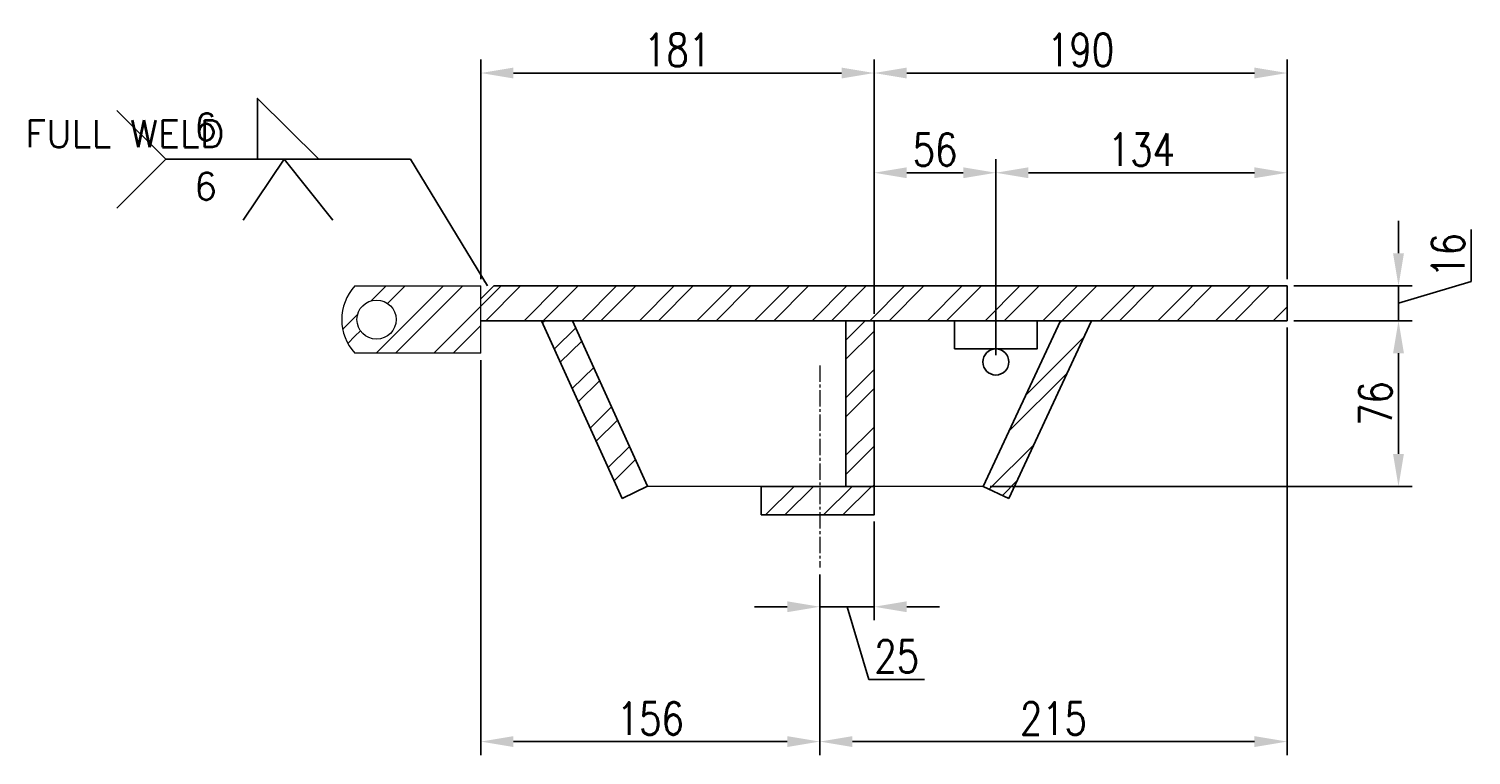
# Model space of a CAD drawing. Header units: millimetres. Extents: x -206 to 20211, y -8708 to 5000.
# Tile 1 of 9: x 6645 to 7309, y -8669 to -8334. Entities that reach past the tile are written whole.
import ezdxf
from ezdxf.enums import TextEntityAlignment as Align

# ---------------------------------------------------------------- set-up
doc = ezdxf.new("R2010")
doc.units = ezdxf.units.MM
doc.linetypes.add('CENTER2', pattern=[1.125, 0.75, -0.125, 0.125, -0.125])
for name, color, linetype, lineweight in [('S-SDEL-CNTR', 1, 'CENTER2', 9), ('S-SDEL-DIMS', 91, 'Continuous', 25), ('S-SDEL-LW09', 170, 'Continuous', 18), ('S-SDEL-LW25', 91, 'Continuous', 25), ('S-SDEL-PATT', 170, 'Continuous', 18), ('S-SDEL-TEXT', 2, 'Continuous', 25)]:
    doc.layers.add(name, color=color, linetype=linetype, lineweight=lineweight)
doc.styles.get("Standard").update_dxf_attribs({"font": 'romans.shx', "width": 0.8, "height": 3})
doc.styles.add('STD1', font='simplex', dxfattribs={"height": 0.1})
doc.dimstyles.new('Annotative', dxfattribs={"dimscale": 0, "dimtxt": 2.5, "dimasz": 2.5, "dimexe": 1.25, "dimexo": 0.625, "dimtad": 1, "dimdec": 0, "dimzin": 9, "dimdsep": 32, "dimtxsty": 'Standard', "dimcen": 2.5, "dimadec": 0, "dimazin": 0, "dimtfac": 1, "dimtdec": 0, "dimtmove": 1, "dimatfit": 3, "dimfxl": 1, "dimarcsym": 0})

# ---------------------------------------------------------------- blocks, each defined once
blk = doc.blocks.new('*D110')
at = {"layer": 'Defpoints', "color": 0, "transparency": 16777216}
for p in [(6853.28, -8483.74), (7009.28, -8583.9), (7009.28, -8662.46)]:
    blk.add_point(p, dxfattribs=at)
at = {"layer": 'S-SDEL-DIMS', "color": 0, "lineweight": -2, "transparency": 16777216}
for p, q in [((6853.28, -8486.86), (6853.28, -8668.71)), ((7009.28, -8587.03), (7009.28, -8668.71)), ((6868.28, -8662.46), (6994.28, -8662.46))]:
    blk.add_line(p, q, dxfattribs=at)
at = {"layer": 'S-SDEL-DIMS', "color": 0, "transparency": 16777216}
for points in [[(6868.28, -8659.96), (6868.28, -8664.96), (6853.28, -8662.46)], [(6994.28, -8659.96), (6994.28, -8664.96), (7009.28, -8662.46)]]:
    blk.add_solid(points, dxfattribs=at)
at = {"layer": 'S-SDEL-DIMS', "color": 0, "transparency": 16777216, "insert": (6931.28, -8651.83), "char_height": 15, "attachment_point": 5}
blk.add_mtext('156', dxfattribs=at)
blk = doc.blocks.new('*D111')
at = {"layer": 'Defpoints', "color": 0, "transparency": 16777216}
for p in [(7224.28, -8468.74), (7009.28, -8583.9), (7224.28, -8662.46)]:
    blk.add_point(p, dxfattribs=at)
at = {"layer": 'S-SDEL-DIMS', "color": 0, "lineweight": -2, "transparency": 16777216}
for p, q in [((7224.28, -8471.86), (7224.28, -8668.71)), ((7009.28, -8587.03), (7009.28, -8668.71)), ((7024.28, -8662.46), (7209.28, -8662.46))]:
    blk.add_line(p, q, dxfattribs=at)
at = {"layer": 'S-SDEL-DIMS', "color": 0, "transparency": 16777216}
for points in [[(7024.28, -8659.96), (7024.28, -8664.96), (7009.28, -8662.46)], [(7209.28, -8659.96), (7209.28, -8664.96), (7224.28, -8662.46)]]:
    blk.add_solid(points, dxfattribs=at)
at = {"layer": 'S-SDEL-DIMS', "color": 0, "transparency": 16777216, "insert": (7116.78, -8651.83), "char_height": 15, "attachment_point": 5}
blk.add_mtext('215', dxfattribs=at)
blk = doc.blocks.new('*D112')
at = {"layer": 'Defpoints', "color": 0, "transparency": 16777216}
for p in [(7224.28, -8468.74), (7275.56, -8468.74), (7084.49, -8545.08)]:
    blk.add_point(p, dxfattribs=at)
at = {"layer": 'S-SDEL-DIMS', "color": 0, "lineweight": -2, "transparency": 16777216}
for p, q in [((7227.4, -8468.74), (7281.81, -8468.74)), ((7275.56, -8530.08), (7275.56, -8483.74)), ((7087.61, -8545.08), (7281.81, -8545.08))]:
    blk.add_line(p, q, dxfattribs=at)
at = {"layer": 'S-SDEL-DIMS', "color": 0, "transparency": 16777216}
for points in [[(7273.06, -8483.74), (7278.06, -8483.74), (7275.56, -8468.74)], [(7273.06, -8530.08), (7278.06, -8530.08), (7275.56, -8545.08)]]:
    blk.add_solid(points, dxfattribs=at)
at = {"layer": 'S-SDEL-DIMS', "color": 0, "transparency": 16777216, "insert": (7264.94, -8506.91), "char_height": 15, "attachment_point": 5, "rotation": 90}
blk.add_mtext('76', dxfattribs=at)
blk = doc.blocks.new('*D113')
at = {"layer": 'Defpoints', "color": 0, "transparency": 16777216}
for p in [(7224.28, -8452.74), (7275.56, -8452.74), (7224.28, -8468.74)]:
    blk.add_point(p, dxfattribs=at)
at = {"layer": 'S-SDEL-DIMS', "color": 0, "lineweight": -2, "transparency": 16777216}
for p, q in [((7275.56, -8437.74), (7275.56, -8422.74)), ((7309, -8450.71), (7309, -8426.74)), ((7227.4, -8452.74), (7281.81, -8452.74)), ((7275.56, -8460.74), (7309, -8450.71)), ((7275.56, -8468.74), (7275.56, -8452.74)), ((7275.56, -8468.74), (7275.56, -8452.74)), ((7227.4, -8468.74), (7281.81, -8468.74)), ((7275.56, -8483.74), (7275.56, -8498.74))]:
    blk.add_line(p, q, dxfattribs=at)
at = {"layer": 'S-SDEL-DIMS', "color": 0, "transparency": 16777216}
for points in [[(7273.06, -8437.74), (7278.06, -8437.74), (7275.56, -8452.74)], [(7273.06, -8483.74), (7278.06, -8483.74), (7275.56, -8468.74)]]:
    blk.add_solid(points, dxfattribs=at)
at = {"layer": 'S-SDEL-DIMS', "color": 0, "transparency": 16777216, "insert": (7298.37, -8438.72), "char_height": 15, "attachment_point": 5, "rotation": 90}
blk.add_mtext('16', dxfattribs=at)
blk = doc.blocks.new('*D114')
at = {"layer": 'Defpoints', "color": 0, "transparency": 16777216}
for p in [(7034.28, -8558.02), (7009.28, -8582.4), (7034.28, -8600.4)]:
    blk.add_point(p, dxfattribs=at)
at = {"layer": 'S-SDEL-DIMS', "color": 0, "lineweight": -2, "transparency": 16777216}
for p, q in [((7034.28, -8561.15), (7034.28, -8606.65)), ((7009.28, -8585.53), (7009.28, -8606.65)), ((6994.28, -8600.4), (6979.28, -8600.4)), ((7009.28, -8600.4), (7034.28, -8600.4)), ((7009.28, -8600.4), (7034.28, -8600.4)), ((7021.78, -8600.4), (7031.81, -8633.84)), ((7049.28, -8600.4), (7064.28, -8600.4)), ((7031.81, -8633.84), (7057.49, -8633.84))]:
    blk.add_line(p, q, dxfattribs=at)
at = {"layer": 'S-SDEL-DIMS', "color": 0, "transparency": 16777216}
for points in [[(6994.28, -8597.9), (6994.28, -8602.9), (7009.28, -8600.4)], [(7049.28, -8597.9), (7049.28, -8602.9), (7034.28, -8600.4)]]:
    blk.add_solid(points, dxfattribs=at)
at = {"layer": 'S-SDEL-DIMS', "color": 0, "transparency": 16777216, "insert": (7044.65, -8623.21), "char_height": 15, "attachment_point": 5}
blk.add_mtext('25', dxfattribs=at)
blk = doc.blocks.new('SH2002')
blk.add_line((0, 0), (-0.75, 0))
blk.add_lwpolyline([(-0.469, 0), (-0.469, 0.187), (-0.281, 0)])
blk = doc.blocks.new('SH2030')
blk.add_lwpolyline([(-0.15, -0.15), (0, 0), (-0.15, 0.15)])
at = {"style": 'STD1'}
blk.add_attdef('REFE', text='', height=0.1, dxfattribs=at).set_placement((-0.0978, -0.0525), align=Align.RIGHT)
blk = doc.blocks.new('*D123')
at = {"layer": 'Defpoints', "color": 0, "transparency": 16777216}
for p in [(7034.28, -8354.76), (6853.28, -8452.74), (7034.28, -8468.74)]:
    blk.add_point(p, dxfattribs=at)
at = {"layer": 'S-SDEL-DIMS', "color": 0, "lineweight": -2, "transparency": 16777216}
for p, q in [((6853.28, -8449.61), (6853.28, -8348.51)), ((7034.28, -8465.61), (7034.28, -8348.51)), ((6868.28, -8354.76), (7019.28, -8354.76))]:
    blk.add_line(p, q, dxfattribs=at)
at = {"layer": 'S-SDEL-DIMS', "color": 0, "transparency": 16777216}
for points in [[(6868.28, -8352.26), (6868.28, -8357.26), (6853.28, -8354.76)], [(7019.28, -8352.26), (7019.28, -8357.26), (7034.28, -8354.76)]]:
    blk.add_solid(points, dxfattribs=at)
at = {"layer": 'S-SDEL-DIMS', "color": 0, "transparency": 16777216, "insert": (6943.78, -8344.13), "char_height": 15, "attachment_point": 5}
blk.add_mtext('181', dxfattribs=at)
blk = doc.blocks.new('*D124')
at = {"layer": 'Defpoints', "color": 0, "transparency": 16777216}
for p in [(7224.28, -8354.76), (7224.28, -8452.74), (7034.28, -8468.74)]:
    blk.add_point(p, dxfattribs=at)
at = {"layer": 'S-SDEL-DIMS', "color": 0, "lineweight": -2, "transparency": 16777216}
for p, q in [((7034.28, -8465.61), (7034.28, -8348.51)), ((7224.28, -8449.61), (7224.28, -8348.51)), ((7049.28, -8354.76), (7209.28, -8354.76))]:
    blk.add_line(p, q, dxfattribs=at)
at = {"layer": 'S-SDEL-DIMS', "color": 0, "transparency": 16777216}
for points in [[(7049.28, -8352.26), (7049.28, -8357.26), (7034.28, -8354.76)], [(7209.28, -8352.26), (7209.28, -8357.26), (7224.28, -8354.76)]]:
    blk.add_solid(points, dxfattribs=at)
at = {"layer": 'S-SDEL-DIMS', "color": 0, "transparency": 16777216, "insert": (7129.28, -8344.13), "char_height": 15, "attachment_point": 5}
blk.add_mtext('190', dxfattribs=at)
blk = doc.blocks.new('*D125')
at = {"layer": 'Defpoints', "color": 0, "transparency": 16777216}
for p in [(7090.28, -8400.65), (7034.28, -8468.74), (7090.28, -8487.74)]:
    blk.add_point(p, dxfattribs=at)
at = {"layer": 'S-SDEL-DIMS', "color": 0, "lineweight": -2, "transparency": 16777216}
for p, q in [((7034.28, -8465.61), (7034.28, -8394.4)), ((7090.28, -8484.61), (7090.28, -8394.4)), ((7049.28, -8400.65), (7075.28, -8400.65))]:
    blk.add_line(p, q, dxfattribs=at)
at = {"layer": 'S-SDEL-DIMS', "color": 0, "transparency": 16777216}
for points in [[(7049.28, -8398.15), (7049.28, -8403.15), (7034.28, -8400.65)], [(7075.28, -8398.15), (7075.28, -8403.15), (7090.28, -8400.65)]]:
    blk.add_solid(points, dxfattribs=at)
at = {"layer": 'S-SDEL-DIMS', "color": 0, "transparency": 16777216, "insert": (7062.28, -8390.02), "char_height": 15, "attachment_point": 5}
blk.add_mtext('56', dxfattribs=at)
blk = doc.blocks.new('*D126')
at = {"layer": 'Defpoints', "color": 0, "transparency": 16777216}
for p in [(7224.28, -8400.65), (7224.28, -8452.74), (7090.28, -8487.74)]:
    blk.add_point(p, dxfattribs=at)
at = {"layer": 'S-SDEL-DIMS', "color": 0, "lineweight": -2, "transparency": 16777216}
for p, q in [((7090.28, -8484.61), (7090.28, -8394.4)), ((7224.28, -8449.61), (7224.28, -8394.4)), ((7105.28, -8400.65), (7209.28, -8400.65))]:
    blk.add_line(p, q, dxfattribs=at)
at = {"layer": 'S-SDEL-DIMS', "color": 0, "transparency": 16777216}
for points in [[(7105.28, -8398.15), (7105.28, -8403.15), (7090.28, -8400.65)], [(7209.28, -8398.15), (7209.28, -8403.15), (7224.28, -8400.65)]]:
    blk.add_solid(points, dxfattribs=at)
at = {"layer": 'S-SDEL-DIMS', "color": 0, "transparency": 16777216, "insert": (7157.28, -8390.02), "char_height": 15, "attachment_point": 5}
blk.add_mtext('134', dxfattribs=at)

msp = doc.modelspace()

# ---------------------------------------------------------------- hatches: boundary and pattern name
at = {"layer": 'S-SDEL-PATT'}
h = msp.add_hatch(dxfattribs=at)
h.set_pattern_fill('ANSI32', color=256, scale=50)
h.set_pattern_definition([(45, (5609.812, 3287.49), (-13.258252, 13.258252), []), (45, (5618.65, 3287.49), (-13.258252, 13.258252), [])])
h.paths.add_polyline_path([(7007.78, -8452.74), (7224.28, -8452.74), (7224.28, -8468.74), (7007.78, -8468.74)])
edge = h.paths.add_edge_path()
edge.add_line((6805.28, -8452.74), (7007.78, -8452.74))
edge.add_line((7007.78, -8452.74), (7007.78, -8468.74))
edge.add_line((7007.78, -8468.74), (6853.28, -8468.74))
edge.add_line((6853.28, -8468.74), (6853.28, -8483.74))
edge.add_line((6853.28, -8483.74), (6805.28, -8483.74))
edge.add_line((6805.28, -8483.74), (6805.28, -8477.24))
edge.add_arc((6805.28, -8468.24), 9, 270, 360)
edge.add_arc((6805.28, -8468.24), 9, 0, 90)
edge.add_line((6805.28, -8459.24), (6805.28, -8452.74))
edge = h.paths.add_edge_path()
edge.add_line((6795.28, -8452.74), (6805.28, -8452.74))
edge.add_line((6805.28, -8452.74), (6805.28, -8459.24))
edge.add_arc((6805.28, -8468.24), 9, 90, 180)
edge.add_arc((6805.28, -8468.24), 9, 180, 270)
edge.add_line((6805.28, -8477.24), (6805.28, -8483.74))
edge.add_line((6805.28, -8483.74), (6795.28, -8483.74))
edge.add_arc((6812.32, -8468.24), 23.03, 137.70575, 222.29425, ccw=False)
h = msp.add_hatch(dxfattribs=at)
h.set_pattern_fill('ANSI32', color=256, scale=50, angle=-0.5)
h.set_pattern_definition([(44.5, (5713.266, 3298.458), (-13.14205, 13.373446), []), (44.5, (5722.105, 3298.38), (-13.14205, 13.373446), [])])
h.paths.add_polyline_path([(6881.19, -8468.74), (6895.45, -8468.74), (6930.02, -8544.97), (6918.28, -8550.55)])
h = msp.add_hatch(dxfattribs=at)
h.set_pattern_fill('ANSI32', color=256, scale=50)
h.set_pattern_definition([(45, (3353.83, 3287.49), (-13.258252, 13.258252), []), (45, (3362.67, 3287.49), (-13.258252, 13.258252), [])])
h.paths.add_polyline_path([(7034.28, -8468.74), (7021.28, -8468.74), (7021.28, -8545.02), (7034.28, -8545.02)])
at = {"layer": 'S-SDEL-PATT', "ltscale": 100}
h = msp.add_hatch(dxfattribs=at)
h.set_pattern_fill('ANSI32', color=256, scale=50)
h.paths.add_polyline_path([(7134.28, -8468.74), (7119.95, -8468.74), (7084.49, -8545.08), (7096.28, -8550.55)])
at = {"layer": 'S-SDEL-PATT'}
h = msp.add_hatch(dxfattribs=at)
h.set_pattern_fill('ANSI32', color=256, scale=50)
h.set_pattern_definition([(45, (5609.812, 3287.49), (-13.258252, 13.258252), []), (45, (5618.65, 3287.49), (-13.258252, 13.258252), [])])
h.paths.add_polyline_path([(7134.28, -8468.74), (7119.95, -8468.74), (7084.49, -8545.08), (7096.28, -8550.55)])
h = msp.add_hatch(dxfattribs=at)
h.set_pattern_fill('ANSI32', color=256, scale=50, angle=-0.5)
h.set_pattern_definition([(44.5, (5609.312, 3287.49), (-13.14205, 13.373446), []), (44.5, (5618.15, 3287.414), (-13.14205, 13.373446), [])])
h.paths.add_polyline_path([(7007.28, -8545.02), (6982.28, -8545.02), (6982.28, -8558.02), (7007.28, -8558.02)])
h.paths.add_polyline_path([(7034.29, -8545.04), (7007.28, -8545.02), (7007.28, -8558.02), (7034.29, -8558.02)])

# ---------------------------------------------------------------- linework, layer by layer
at = {"layer": 'S-SDEL-CNTR', "ltscale": 10}
msp.add_line((7009.28, -8489.43), (7009.28, -8582.4), dxfattribs=at)
at = {"layer": 'S-SDEL-DIMS'}
for p, q in [((6918.28, -8550.55), (6881.19, -8468.74)), ((6930.02, -8544.97), (6895.45, -8468.74)), ((7084.49, -8545.08), (7119.95, -8468.74)), ((7096.28, -8550.55), (7134.28, -8468.74)), ((6918.28, -8550.55), (6930.02, -8544.97)), ((6930.02, -8544.97), (7084.49, -8545.08)), ((7096.28, -8550.55), (7084.49, -8545.08))]:
    msp.add_line(p, q, dxfattribs=at)
for points in [[(7021.28, -8545.02), (7034.28, -8545.02), (7034.28, -8468.74), (7021.28, -8468.74)], [(7071.28, -8481.74), (7071.28, -8468.74), (7109.28, -8468.74), (7109.28, -8481.74)], [(6982.28, -8545.02), (6982.28, -8558.02), (7034.28, -8558.02), (7034.28, -8545.02)]]:
    msp.add_lwpolyline(points, close=True, dxfattribs=at)
msp.add_circle((7090.28, -8487.74), 6, dxfattribs=at)
at = {"layer": 'S-SDEL-LW09'}
for p, q in [((6795.28, -8452.74), (6853.28, -8452.74)), ((6853.28, -8483.74), (6853.28, -8452.74)), ((6853.28, -8483.74), (6795.28, -8483.74))]:
    msp.add_line(p, q, dxfattribs=at)
msp.add_circle((6805.28, -8468.24), 9, dxfattribs=at)
msp.add_arc((6812.3, -8468.24), 23.02, 137.67748, 222.32252, dxfattribs=at)
at = {"layer": 'S-SDEL-LW25'}
for p, q in [((6853.28, -8458.74), (6859.28, -8452.74)), ((6859.28, -8452.74), (7224.28, -8452.74)), ((7224.28, -8468.74), (7224.28, -8452.74)), ((6853.28, -8468.74), (7224.28, -8468.74))]:
    msp.add_line(p, q, dxfattribs=at)
at = {"layer": 'S-SDEL-TEXT'}
msp.add_lwpolyline([(6743.95, -8422.47), (6762.83, -8394.47), (6785.22, -8422.47)], dxfattribs=at)

# ---------------------------------------------------------------- block references
at = {"layer": 'S-SDEL-TEXT', "xscale": 150, "yscale": 150, "zscale": 150}
for name, p in [('SH2002', (6820.83, -8394.47)), ('SH2030', (6708.33, -8394.47))]:
    msp.add_blockref(name, p, dxfattribs=at)

# ---------------------------------------------------------------- texts
at = {"layer": 'S-SDEL-TEXT', "char_height": 12.5, "width": 92.2514, "attachment_point": 1, "style": 'STD1'}
for s, insert in [('6', (6721.29, -8373.36)), ('FULL WELD', (6643.55, -8376.45)), ('6', (6721.29, -8400.65))]:
    msp.add_mtext(s, dxfattribs=dict(at, insert=insert))

# ---------------------------------------------------------------- dimensions: what is measured, and where the dimension line sits
at = {"layer": 'S-SDEL-DIMS'}
for base, p1, p2, picture, middle in [((7034.28, -8354.76), (6853.28, -8452.74), (7034.28, -8468.74), '*D123', (6943.78, -8344.13)), ((7224.28, -8354.76), (7034.28, -8468.74), (7224.28, -8452.74), '*D124', (7129.28, -8344.13)), ((7090.28, -8400.65), (7034.28, -8468.74), (7090.28, -8487.74), '*D125', (7062.28, -8390.02)), ((7224.28, -8400.65), (7090.28, -8487.74), (7224.28, -8452.74), '*D126', (7157.28, -8390.02)), ((7224.28, -8662.46), (7009.28, -8583.9), (7224.28, -8468.74), '*D111', (7116.78, -8651.83)), ((7009.28, -8662.46), (6853.28, -8483.74), (7009.28, -8583.9), '*D110', (6931.28, -8651.83)), ((7034.28, -8600.4), (7009.28, -8582.4), (7034.28, -8558.02), '*D114', (7034.94, -8623.21))]:
    dim = msp.add_linear_dim(base=base, p1=p1, p2=p2, dimstyle='Annotative', override={"dimasz": 3}, dxfattribs=at)
    dim.commit()
    dim.dimension.update_dxf_attribs({"geometry": picture, "text_midpoint": middle})
for base, p1, p2, picture, middle in [((7275.56, -8452.74), (7224.28, -8468.74), (7224.28, -8452.74), '*D113', (7298.37, -8447.58)), ((7275.56, -8468.74), (7084.49, -8545.08), (7224.28, -8468.74), '*D112', (7264.94, -8506.91))]:
    dim = msp.add_linear_dim(base=base, p1=p1, p2=p2, angle=90, dimstyle='Annotative', override={"dimasz": 3}, dxfattribs=at)
    dim.commit()
    dim.dimension.update_dxf_attribs({"geometry": picture, "text_midpoint": middle})

# ---------------------------------------------------------------- leaders
at = {"layer": 'S-SDEL-TEXT'}
msp.add_leader([(6856.28, -8452.74), (6820.83, -8394.47)], dimstyle='Annotative', override={"dimscale": 0, "dimasz": 3, "dimgap": 0.625, "dimtad": 0}, dxfattribs=at)

doc.saveas('drawing.dxf')
